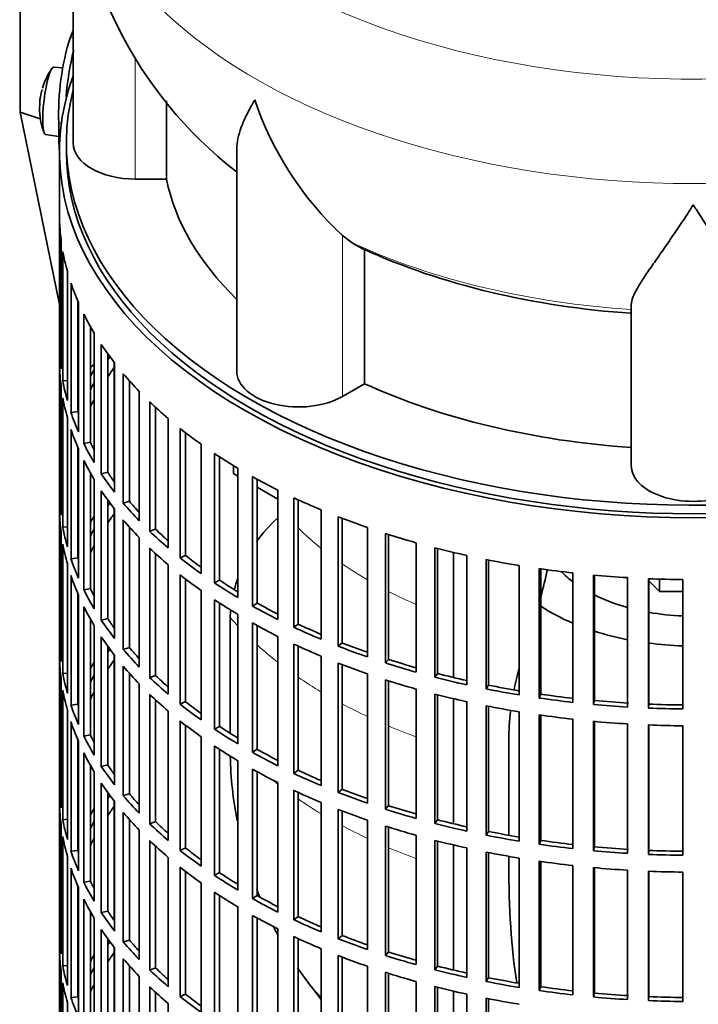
# Model space of a CAD drawing. Header units: millimetres. Extents: x 150 to 758, y -474 to 1143.
# Tile 3 of 12: x 563 to 661, y -364 to -221. Entities that reach past the tile are written whole.
import ezdxf

# ---------------------------------------------------------------- set-up
doc = ezdxf.new("R2010")
doc.units = ezdxf.units.MM
for name, color, linetype in [('M5X8_UNI7687', 7, 'Continuous'), ('VSI134_DIFFUSORE', 7, 'Continuous'), ('VSI134_FILTRO_A', 7, 'Continuous'), ('VSI134_GIUNTO_8×', 7, 'Continuous'), ('VSI134_SUPPORTO_', 7, 'Continuous'), ('VSI134_TERMINALE', 7, 'Continuous')]:
    doc.layers.add(name, color=color, linetype=linetype)

# ---------------------------------------------------------------- blocks, each defined once
blk = doc.blocks.new('SE4')
at = {"layer": 'M5X8_UNI7687', "color": 7, "linetype": 'Continuous', "lineweight": 35}
for p, q in [((568.82, -228.33), (567.51, -228.21)), ((566.31, -238), (568.23, -238.29))]:
    blk.add_line(p, q, dxfattribs=at)
for start, end in [(144.9873, 163.3043), (166.4722, 175.0433), (182.7249, 201.02)]:
    blk.add_arc((575.42, -234.15), 10, start, end, dxfattribs=at)
for centre, major_axis, ratio, start_param, end_param in [((566.91, -233.11), (0.6, 4.89), 0.169759, 0.004788, 3.136805), ((575.44, -234.06), (9.78, -2.08), 0.810411, 3.076577, 3.120069), ((573.9, -232.15), (-7.36, -5.62), 0.747167, 5.690056, 5.839748), ((575.41, -234.27), (9.94, -1.06), 0.589949, 3.152961, 3.229621)]:
    blk.add_ellipse(centre, major_axis=major_axis, ratio=ratio, start_param=start_param, end_param=end_param, dxfattribs=at)
at = {"layer": 'VSI134_DIFFUSORE', "color": 7, "linetype": 'Continuous', "lineweight": 35}
for p, q in [((570.32, -196.21), (570.32, -239.26)), ((583.85, -244.46), (583.85, -233.1)), ((594.05, -240.2), (594.05, -272.33)), ((579.32, -244.46), (583.85, -244.46)), ((610.83, -253.71), (609.41, -252.66)), ((612.61, -274.16), (612.61, -254.68)), ((651.32, -286.03), (651.32, -262.68)), ((609.41, -276), (612.61, -274.16))]:
    blk.add_line(p, q, dxfattribs=at)
at = {"layer": 'VSI134_DIFFUSORE', "color": 4, "linetype": 'Continuous', "lineweight": 9}
for p, q in [((579.32, -244.46), (579.32, -226.81)), ((609.41, -276), (609.41, -252.66))]:
    blk.add_line(p, q, dxfattribs=at)
at = {"layer": 'VSI134_DIFFUSORE', "color": 7, "linetype": 'Continuous', "lineweight": 35}
for centre, radius, start, end in [((631.65, -194.98), 61.32, 181.1712, 232.0908), ((641.91, -217.7), 47.73, 198.6373, 227.0857), ((618.74, -241.32), 14.7, 237.4509, 245.3566)]:
    blk.add_arc(centre, radius, start, end, dxfattribs=at)
at = {"layer": 'VSI134_DIFFUSORE', "color": 4, "linetype": 'Continuous', "lineweight": 9}
for centre, major_axis, start_param, end_param in [((660.32, -180.49), (85.67, 0), 2.813468, 6.283185), ((660.32, -193.24), (-89.83, 0), 0, 3.208812), ((660.32, -217.79), (-79.5, 0), 0.898849, 1.457346)]:
    blk.add_ellipse(centre, major_axis=major_axis, ratio=0.57735, start_param=start_param, end_param=end_param, dxfattribs=at)
at = {"layer": 'VSI134_DIFFUSORE', "color": 7, "linetype": 'Continuous', "lineweight": 35}
for centre, major_axis, start_param, end_param in [((579.32, -239.26), (9, 0), 3.141593, 4.712389), ((660.32, -239.26), (-77, 0), 0.117151, 0.534109), ((660.32, -219.78), (-77, 0), 0.902549, 1.453645), ((603.05, -272.33), (9, 0), 3.141593, 5.497787), ((660.32, -239.26), (-77, 0), 0.902549, 1.453645), ((660.32, -286.03), (-9, 0), 0, 3.141593)]:
    blk.add_ellipse(centre, major_axis=major_axis, ratio=0.57735, start_param=start_param, end_param=end_param, dxfattribs=at)
for points, knots in [([(594.05, -240.21), (594.05, -240.04), (594.05, -239.87), (594.14, -238.69), (594.42, -237.64), (595.1, -235.96), (595.36, -235.39), (595.81, -234.5), (595.98, -234.2), (596.23, -233.74), (596.36, -233.51), (596.5, -233.27), (596.59, -233.11), (596.64, -233.03), (596.68, -232.95)], [0.4586292, 0.4586292, 0.4586292, 0.4586292, 0.5, 0.5, 0.75, 0.75, 0.875, 0.875, 0.9375, 0.9375, 0.96875, 0.984375, 0.984375, 1, 1, 1, 1]), ([(660.32, -248.17), (660.19, -248.39), (660.06, -248.6), (659.79, -249.02), (659.66, -249.22), (659.26, -249.84), (659, -250.25), (658.21, -251.44), (657.69, -252.2), (656.68, -253.68), (656.18, -254.39), (655.24, -255.75), (654.79, -256.39), (653.94, -257.61), (653.54, -258.19), (653, -259.01), (652.83, -259.28), (652.51, -259.79), (652.36, -260.04), (651.95, -260.76), (651.73, -261.2), (651.41, -262), (651.32, -262.36), (651.32, -262.68)], [0, 0, 0, 0, 0.03125, 0.03125, 0.0625, 0.0625, 0.125, 0.125, 0.25, 0.25, 0.375, 0.375, 0.5, 0.5, 0.625, 0.625, 0.6875, 0.6875, 0.75, 0.75, 0.875, 0.875, 1, 1, 1, 1]), ([(669.32, -262.68), (669.32, -262.36), (669.23, -262), (668.92, -261.2), (668.7, -260.76), (668.29, -260.04), (668.14, -259.79), (667.82, -259.28), (667.64, -259.01), (667.1, -258.19), (666.71, -257.61), (665.86, -256.39), (665.41, -255.75), (664.46, -254.4), (663.97, -253.69), (662.96, -252.21), (662.44, -251.44), (661.65, -250.25), (661.39, -249.84), (660.99, -249.23), (660.86, -249.02), (660.59, -248.6), (660.46, -248.38), (660.32, -248.17)], [0, 0, 0, 0, 0.125, 0.125, 0.25, 0.25, 0.3125, 0.3125, 0.375, 0.375, 0.5, 0.5, 0.625, 0.625, 0.75, 0.75, 0.875, 0.875, 0.9375, 0.9375, 0.96875, 0.96875, 1, 1, 1, 1])]:
    blk.add_open_spline(points, degree=3, knots=knots, dxfattribs=at)
at = {"layer": 'VSI134_FILTRO_A', "color": 7, "linetype": 'Continuous', "lineweight": 35}
for p, q in [((568.32, -240.49), (568.32, -404.6)), ((568.34, -250.34), (568.34, -269.12)), ((568.55, -253.23), (568.55, -272.01)), ((568.82, -254.97), (568.82, -273.75)), ((569.47, -257.83), (569.47, -276.61)), ((570, -259.55), (570, -278.33)), ((570.97, -262.12), (570.97, -278.21)), ((571.08, -262.37), (571.08, -281.15)), ((571.86, -264.06), (571.86, -282.84)), ((572.82, -265.86), (572.82, -282.66)), ((573.37, -266.81), (573.37, -285.59)), ((574.4, -268.45), (574.4, -287.23)), ((568.55, -269.12), (568.34, -269.12)), ((575.33, -269.79), (575.33, -287.01)), ((576.31, -271.12), (576.31, -289.9)), ((568.34, -271.57), (568.34, -290.35)), ((577.59, -272.7), (577.59, -291.48)), ((569.47, -273.7), (568.82, -273.75)), ((578.48, -273.73), (578.48, -291.22)), ((568.55, -274.45), (568.55, -293.23)), ((579.9, -275.27), (579.9, -294.04)), ((568.82, -276.2), (568.82, -294.98)), ((581.42, -276.78), (581.42, -295.56)), ((570.97, -278.21), (570, -278.33)), ((582.26, -277.58), (582.26, -295.25)), ((569.47, -279.06), (569.47, -297.84)), ((584.1, -279.21), (584.1, -297.99)), ((570, -280.78), (570, -299.56)), ((585.84, -280.65), (585.84, -299.43)), ((586.63, -281.27), (586.63, -299.07)), ((572.82, -282.66), (571.86, -282.84)), ((588.88, -282.94), (588.88, -301.72)), ((570.97, -283.35), (570.97, -299.43)), ((571.08, -283.6), (571.08, -302.38)), ((590.83, -284.28), (590.83, -303.05)), ((571.86, -285.29), (571.86, -304.07)), ((591.57, -284.76), (591.57, -302.66)), ((572.82, -287.09), (572.82, -303.89)), ((575.33, -287.01), (574.4, -287.23)), ((594.21, -286.4), (594.21, -305.18)), ((573.37, -288.04), (573.37, -306.82)), ((596.35, -287.64), (596.35, -306.42)), ((597.02, -288.01), (597.02, -305.99)), ((574.4, -289.68), (574.4, -308.46)), ((600.04, -289.59), (600.04, -308.37)), ((568.55, -290.34), (568.34, -290.35)), ((575.33, -291.02), (575.33, -308.24)), ((578.48, -291.22), (577.59, -291.48)), ((602.35, -290.71), (602.35, -309.49)), ((602.96, -291), (602.96, -309.03)), ((568.34, -292.8), (568.34, -311.58)), ((576.31, -292.35), (576.31, -311.13)), ((606.32, -292.47), (606.32, -311.25)), ((577.59, -293.93), (577.59, -312.71)), ((608.8, -293.47), (608.8, -312.25)), ((609.34, -293.68), (609.34, -311.77)), ((568.55, -295.68), (568.55, -314.46)), ((569.47, -294.93), (568.82, -294.98)), ((578.48, -294.96), (578.48, -312.45)), ((582.26, -295.25), (581.42, -295.56)), ((613.02, -295.02), (613.02, -313.8)), ((579.9, -296.49), (579.9, -315.27)), ((615.64, -295.9), (615.64, -314.68)), ((616.1, -296.05), (616.1, -314.17)), ((620.08, -297.23), (620.08, -316.01)), ((568.82, -297.43), (568.82, -316.2)), ((581.42, -298.01), (581.42, -316.79)), ((622.82, -297.97), (622.82, -316.75)), ((623.2, -298.07), (623.2, -316.22)), ((570.97, -299.43), (570, -299.56)), ((582.26, -298.8), (582.26, -316.48)), ((586.63, -299.07), (585.84, -299.43)), ((627.44, -299.08), (627.44, -317.85)), ((630.28, -299.67), (630.28, -318.45)), ((630.59, -299.73), (630.59, -317.9)), ((569.47, -300.29), (569.47, -319.07)), ((584.1, -300.44), (584.1, -319.22)), ((635.05, -300.54), (635.05, -319.32)), ((637.98, -300.99), (637.98, -319.77)), ((638.19, -301.02), (638.19, -319.21)), ((570, -302.01), (570, -320.79)), ((585.84, -301.87), (585.84, -320.65)), ((586.63, -302.5), (586.63, -320.3)), ((591.57, -302.66), (590.83, -303.05)), ((642.86, -301.62), (642.86, -320.4)), ((645.84, -301.92), (645.84, -320.7)), ((645.97, -301.93), (645.97, -320.13)), ((650.8, -302.3), (650.8, -321.08)), ((653.81, -302.45), (653.81, -321.23)), ((653.86, -302.45), (653.86, -320.65)), ((658.81, -302.58), (658.81, -321.36)), ((572.82, -303.89), (571.86, -304.07)), ((588.88, -304.16), (588.88, -322.94)), ((570.97, -304.58), (570.97, -320.66)), ((571.08, -304.83), (571.08, -323.61)), ((590.83, -305.5), (590.83, -324.28)), ((571.86, -306.52), (571.86, -325.29)), ((591.57, -305.99), (591.57, -323.89)), ((597.02, -305.99), (596.35, -306.42)), ((572.82, -308.32), (572.82, -325.12)), ((575.33, -308.24), (574.4, -308.46)), ((594.21, -307.63), (594.21, -326.41)), ((573.37, -309.27), (573.37, -328.05)), ((596.35, -308.87), (596.35, -327.65)), ((597.02, -309.24), (597.02, -327.22)), ((602.96, -309.03), (602.35, -309.49)), ((574.4, -310.91), (574.4, -329.69)), ((600.04, -310.82), (600.04, -329.6)), ((568.55, -311.57), (568.34, -311.58)), ((575.33, -312.25), (575.33, -329.47)), ((578.48, -312.45), (577.59, -312.71)), ((602.35, -311.94), (602.35, -330.72)), ((602.96, -312.23), (602.96, -330.26)), ((609.34, -311.77), (608.8, -312.25)), ((568.34, -314.03), (568.34, -332.81)), ((576.31, -313.58), (576.31, -332.36)), ((606.32, -313.7), (606.32, -332.48)), ((616.1, -314.17), (615.64, -314.68)), ((577.59, -315.16), (577.59, -333.94)), ((608.8, -314.7), (608.8, -333.48)), ((609.34, -314.91), (609.34, -332.99)), ((568.55, -316.91), (568.55, -335.69)), ((569.47, -316.15), (568.82, -316.2)), ((578.48, -316.19), (578.48, -333.68)), ((582.26, -316.48), (581.42, -316.79)), ((613.02, -316.25), (613.02, -335.03)), ((615.64, -317.13), (615.64, -335.91)), ((623.2, -316.22), (622.82, -316.75)), ((568.82, -318.65), (568.82, -337.43)), ((579.9, -317.72), (579.9, -336.5)), ((616.1, -317.27), (616.1, -335.39)), ((620.08, -318.46), (620.08, -337.24)), ((630.59, -317.9), (630.28, -318.45)), ((581.42, -319.24), (581.42, -338.02)), ((582.26, -320.03), (582.26, -337.71)), ((622.82, -319.2), (622.82, -337.98)), ((623.2, -319.3), (623.2, -337.45)), ((638.19, -319.21), (637.98, -319.77)), ((569.47, -321.52), (569.47, -340.3)), ((570.97, -320.66), (570, -320.79)), ((586.63, -320.3), (585.84, -320.65)), ((627.44, -320.3), (627.44, -339.08)), ((630.28, -320.9), (630.28, -339.68)), ((630.59, -320.96), (630.59, -339.13)), ((645.97, -320.13), (645.84, -320.7)), ((653.86, -320.65), (653.81, -321.23)), ((584.1, -321.67), (584.1, -340.45)), ((635.05, -321.77), (635.05, -340.55)), ((637.98, -322.22), (637.98, -341)), ((638.19, -322.25), (638.19, -340.44)), ((642.86, -322.85), (642.86, -341.63)), ((570, -323.24), (570, -342.02)), ((585.84, -323.1), (585.84, -341.88)), ((586.63, -323.73), (586.63, -341.53)), ((591.57, -323.89), (590.83, -324.28)), ((645.84, -323.15), (645.84, -341.93)), ((645.97, -323.16), (645.97, -341.36)), ((650.8, -323.53), (650.8, -342.31)), ((653.81, -323.68), (653.81, -342.46)), ((653.86, -323.68), (653.86, -341.88)), ((658.81, -323.81), (658.81, -342.59)), ((570.97, -325.81), (570.97, -341.89)), ((572.82, -325.12), (571.86, -325.29)), ((588.88, -325.39), (588.88, -344.17)), ((571.08, -326.06), (571.08, -344.84)), ((590.83, -326.73), (590.83, -345.51)), ((591.57, -327.22), (591.57, -345.12)), ((597.02, -327.22), (596.35, -327.65)), ((571.86, -327.74), (571.86, -346.52)), ((572.82, -329.55), (572.82, -346.35)), ((575.33, -329.47), (574.4, -329.69)), ((594.21, -328.86), (594.21, -347.64)), ((596.35, -330.1), (596.35, -348.88)), ((573.37, -330.5), (573.37, -349.28)), ((597.02, -330.47), (597.02, -348.45)), ((602.96, -330.26), (602.35, -330.72)), ((568.55, -332.8), (568.34, -332.81)), ((574.4, -332.14), (574.4, -350.92)), ((600.04, -332.05), (600.04, -350.83)), ((575.33, -333.48), (575.33, -350.7)), ((578.48, -333.68), (577.59, -333.94)), ((602.35, -333.17), (602.35, -351.95)), ((602.96, -333.45), (602.96, -351.49)), ((609.34, -332.99), (608.8, -333.48)), ((568.34, -335.26), (568.34, -354.04)), ((576.31, -334.81), (576.31, -353.59)), ((606.32, -334.93), (606.32, -353.71)), ((616.1, -335.39), (615.64, -335.91)), ((577.59, -336.39), (577.59, -355.17)), ((608.8, -335.93), (608.8, -354.71)), ((609.34, -336.14), (609.34, -354.22)), ((568.55, -338.14), (568.55, -356.92)), ((569.47, -337.38), (568.82, -337.43)), ((578.48, -337.42), (578.48, -354.9)), ((582.26, -337.71), (581.42, -338.02)), ((613.02, -337.48), (613.02, -356.26)), ((615.64, -338.36), (615.64, -357.14)), ((616.1, -338.5), (616.1, -356.62)), ((623.2, -337.45), (622.82, -337.98)), ((568.82, -339.88), (568.82, -358.66)), ((579.9, -338.95), (579.9, -357.73)), ((620.08, -339.69), (620.08, -358.47)), ((630.59, -339.13), (630.28, -339.68)), ((581.42, -340.47), (581.42, -359.25)), ((582.26, -341.26), (582.26, -358.94)), ((586.63, -341.53), (585.84, -341.88)), ((622.82, -340.43), (622.82, -359.21)), ((623.2, -340.53), (623.2, -358.67)), ((627.44, -341.53), (627.44, -360.31)), ((638.19, -340.44), (637.98, -341)), ((645.97, -341.36), (645.84, -341.93)), ((569.47, -342.74), (569.47, -361.52)), ((570.97, -341.89), (570, -342.02)), ((584.1, -342.9), (584.1, -361.68)), ((630.28, -342.13), (630.28, -360.91)), ((630.59, -342.19), (630.59, -360.36)), ((653.86, -341.88), (653.81, -342.46)), ((585.84, -344.33), (585.84, -363.11)), ((635.05, -343), (635.05, -361.78)), ((637.98, -343.45), (637.98, -362.23)), ((638.19, -343.48), (638.19, -361.67)), ((642.86, -344.08), (642.86, -362.86)), ((645.84, -344.38), (645.84, -363.16)), ((645.97, -344.39), (645.97, -362.59)), ((570, -344.47), (570, -363.25)), ((586.63, -344.96), (586.63, -362.76)), ((591.57, -345.12), (590.83, -345.51)), ((650.8, -344.76), (650.8, -363.54)), ((653.81, -344.91), (653.81, -363.69)), ((653.86, -344.91), (653.86, -363.11)), ((658.81, -345.03), (658.81, -363.81)), ((570.97, -347.04), (570.97, -363.12)), ((572.82, -346.35), (571.86, -346.52)), ((588.88, -346.62), (588.88, -365.4)), ((571.08, -347.28), (571.08, -366.06)), ((590.83, -347.96), (590.83, -366.74)), ((591.57, -348.45), (591.57, -366.35)), ((597.02, -348.45), (596.35, -348.88)), ((571.86, -348.97), (571.86, -367.75)), ((594.21, -350.09), (594.21, -368.87)), ((572.82, -350.78), (572.82, -367.58)), ((575.33, -350.7), (574.4, -350.92)), ((596.35, -351.33), (596.35, -370.11)), ((602.96, -351.49), (602.35, -351.95)), ((573.37, -351.73), (573.37, -370.51)), ((597.02, -351.7), (597.02, -369.68)), ((568.55, -354.03), (568.34, -354.04)), ((574.4, -353.37), (574.4, -372.15)), ((600.04, -353.28), (600.04, -372.06)), ((602.35, -354.4), (602.35, -373.18)), ((609.34, -354.22), (608.8, -354.71)), ((575.33, -354.71), (575.33, -371.93)), ((578.48, -354.9), (577.59, -355.17)), ((602.96, -354.68), (602.96, -372.72)), ((568.34, -356.49), (568.34, -375.27)), ((576.31, -356.04), (576.31, -374.82)), ((606.32, -356.16), (606.32, -374.94)), ((608.8, -357.16), (608.8, -375.94)), ((616.1, -356.62), (615.64, -357.14)), ((569.47, -358.61), (568.82, -358.66)), ((577.59, -357.62), (577.59, -376.4)), ((578.48, -358.65), (578.48, -376.13)), ((609.34, -357.37), (609.34, -375.45)), ((623.2, -358.67), (622.82, -359.21)), ((568.55, -359.37), (568.55, -378.15)), ((582.26, -358.94), (581.42, -359.25)), ((613.02, -358.71), (613.02, -377.49)), ((615.64, -359.59), (615.64, -378.36)), ((616.1, -359.73), (616.1, -377.85)), ((568.82, -361.11), (568.82, -379.89)), ((579.9, -360.18), (579.9, -378.96)), ((620.08, -360.92), (620.08, -379.7)), ((630.59, -360.36), (630.28, -360.91)), ((581.42, -361.69), (581.42, -380.47)), ((582.26, -362.49), (582.26, -380.16)), ((586.63, -362.76), (585.84, -363.11)), ((622.82, -361.66), (622.82, -380.44)), ((623.2, -361.76), (623.2, -379.9)), ((627.44, -362.76), (627.44, -381.54)), ((638.19, -361.67), (637.98, -362.23)), ((645.97, -362.59), (645.84, -363.16)), ((569.47, -363.97), (569.47, -382.75)), ((570.97, -363.12), (570, -363.25)), ((584.1, -364.13), (584.1, -382.91)), ((630.28, -363.36), (630.28, -382.14)), ((630.59, -363.42), (630.59, -381.59)), ((653.86, -363.11), (653.81, -363.69))]:
    blk.add_line(p, q, dxfattribs=at)
for centre, major_axis, start_param, end_param in [((660.32, -240.49), (-92, 0), -0.208894, 3.350487), ((660.32, -240.49), (-91, 0), 0, 3.141593), ((660.32, -249.47), (-92, 0), 0.016456, 0.07081), ((660.32, -249.47), (-92, 0), 0.103722, 0.158077), ((660.32, -249.47), (-92, 0), 0.190989, 0.245343), ((660.32, -249.47), (-92, 0), 0.278255, 0.33261), ((660.32, -249.47), (-92, 0), 0.365522, 0.419876), ((660.32, -268.25), (-92, 0), 0.016456, 0.07081), ((660.32, -289.48), (-91, 0), -0.374965, -0.365223), ((660.32, -270.7), (-92, 0), 0.016456, 0.07081), ((660.32, -289.48), (-92, 0), -0.33261, -0.313806), ((660.32, -291.93), (-91, 0), -0.394539, -0.365223), ((660.32, -249.47), (-92, 0), 0.452788, 0.507143), ((660.32, -268.25), (-92, 0), 0.103722, 0.158077), ((660.32, -289.48), (-91, 0), -0.299174, -0.277957), ((660.32, -270.7), (-92, 0), 0.103722, 0.158077), ((660.32, -289.48), (-92, 0), -0.245343, -0.240575), ((660.32, -291.93), (-91, 0), -0.299174, -0.277957), ((660.32, -249.47), (-92, 0), 0.540055, 0.594409), ((660.32, -268.25), (-92, 0), 0.190989, 0.245343), ((660.32, -268.25), (-91, 0), 0.19069, 0.196715), ((660.32, -270.7), (-92, 0), 0.190989, 0.245343), ((660.32, -249.47), (-92, 0), 0.627321, 0.681676), ((660.32, -268.25), (-92, 0), 0.278255, 0.33261), ((660.32, -268.25), (-91, 0), 0.277957, 0.299174), ((660.32, -249.47), (-92, 0), 0.714588, 0.768942), ((660.32, -270.7), (-92, 0), 0.278255, 0.33261), ((660.32, -268.25), (-92, 0), 0.365522, 0.419876), ((660.32, -268.25), (-91, 0), 0.365223, 0.394539), ((660.32, -249.47), (-92, 0), 0.801854, 0.856209), ((660.32, -270.7), (-92, 0), 0.365522, 0.419876), ((660.32, -289.48), (-92, 0), 0.016456, 0.07081), ((660.32, -310.71), (-91, 0), -0.374965, -0.365223), ((660.32, -268.25), (-92, 0), 0.452788, 0.507143), ((660.32, -268.25), (-91, 0), 0.45249, 0.486998), ((660.32, -249.47), (-92, 0), 0.889121, 0.943475), ((660.32, -291.93), (-92, 0), 0.016456, 0.07081), ((660.32, -310.71), (-92, 0), -0.33261, -0.313806), ((660.32, -313.15), (-91, 0), -0.392699, -0.365223), ((660.32, -270.7), (-92, 0), 0.452788, 0.507143), ((660.32, -249.47), (-92, 0), 0.976387, 1.030742), ((660.32, -289.48), (-92, 0), 0.103722, 0.158077), ((660.32, -310.71), (-91, 0), -0.299174, -0.277957), ((660.32, -268.25), (-92, 0), 0.540055, 0.594409), ((660.32, -268.25), (-91, 0), 0.539756, 0.577951), ((660.32, -249.47), (-92, 0), 1.063654, 1.118008), ((660.32, -291.93), (-92, 0), 0.103722, 0.158077), ((660.32, -310.71), (-92, 0), -0.245343, -0.240575), ((660.32, -313.15), (-91, 0), -0.299174, -0.277957), ((660.32, -270.7), (-92, 0), 0.540055, 0.594409), ((660.32, -249.47), (-92, 0), 1.15092, 1.205275), ((660.32, -289.48), (-92, 0), 0.190989, 0.245343), ((660.32, -289.48), (-91, 0), 0.19069, 0.196715), ((660.32, -268.25), (-92, 0), 0.627321, 0.681676), ((660.32, -268.25), (-91, 0), 0.627022, 0.668018), ((660.32, -249.47), (-92, 0), 1.238186, 1.292541), ((660.32, -249.47), (-92, 0), 1.325453, 1.379807), ((660.32, -291.93), (-92, 0), 0.190989, 0.245343), ((660.32, -270.7), (-92, 0), 0.627321, 0.681676), ((660.32, -268.25), (-91, 0), 0.714289, 0.757518), ((660.32, -249.47), (-92, 0), 1.412719, 1.467074), ((660.32, -249.47), (-92, 0), 1.499986, 1.55434), ((660.32, -289.48), (-92, 0), 0.278255, 0.33261), ((660.32, -289.48), (-91, 0), 0.277957, 0.299174), ((660.32, -268.25), (-92, 0), 0.714588, 0.768942), ((660.32, -270.7), (-92, 0), 0.714588, 0.768942), ((660.32, -291.93), (-92, 0), 0.278255, 0.33261), ((660.32, -268.25), (-92, 0), 0.801854, 0.856209), ((660.32, -268.25), (-91, 0), 0.801555, 0.846635), ((660.32, -289.48), (-92, 0), 0.365522, 0.419876), ((660.32, -289.48), (-91, 0), 0.365223, 0.394539), ((660.32, -270.7), (-92, 0), 0.801854, 0.856209), ((660.32, -268.25), (-92, 0), 0.889121, 0.943475), ((660.32, -268.25), (-91, 0), 0.888822, 0.935485), ((660.32, -291.93), (-92, 0), 0.365522, 0.419876), ((660.32, -310.71), (-92, 0), 0.016456, 0.07081), ((660.32, -331.93), (-91, 0), -0.374965, -0.365223), ((660.32, -289.48), (-92, 0), 0.452788, 0.507143), ((660.32, -289.48), (-91, 0), 0.45249, 0.486998), ((660.32, -270.7), (-92, 0), 0.889121, 0.943475), ((660.32, -268.25), (-92, 0), 0.976387, 1.030742), ((660.32, -268.25), (-91, 0), 0.976088, 1.024141), ((660.32, -313.15), (-92, 0), 0.016456, 0.07081), ((660.32, -334.38), (-91, 0), -0.394539, -0.365223), ((660.32, -268.25), (-91, 0), 1.063355, 1.112655), ((660.32, -331.93), (-92, 0), -0.33261, -0.313806), ((660.32, -291.93), (-92, 0), 0.452788, 0.507143), ((660.32, -270.7), (-92, 0), 0.976387, 1.030742), ((660.32, -268.25), (-92, 0), 1.063654, 1.118008), ((660.32, -310.71), (-92, 0), 0.103722, 0.158077), ((660.32, -331.93), (-91, 0), -0.299174, -0.277957), ((660.32, -289.48), (-92, 0), 0.540055, 0.594409), ((660.32, -289.48), (-91, 0), 0.539756, 0.577951), ((660.32, -270.7), (-92, 0), 1.063654, 1.118008), ((660.32, -268.25), (-92, 0), 1.15092, 1.205275), ((660.32, -268.25), (-91, 0), 1.150621, 1.201065), ((660.32, -313.15), (-92, 0), 0.103722, 0.158077), ((660.32, -268.25), (-92, 0), 1.238186, 1.292541), ((660.32, -268.25), (-91, 0), 1.237888, 1.2894), ((660.32, -331.93), (-92, 0), -0.245343, -0.240575), ((660.32, -334.38), (-91, 0), -0.299174, -0.277957), ((660.32, -291.93), (-92, 0), 0.540055, 0.594409), ((660.32, -270.7), (-92, 0), 1.15092, 1.205275), ((660.32, -268.25), (-92, 0), 1.325453, 1.379807), ((660.32, -268.25), (-91, 0), 1.325154, 1.377682), ((660.32, -310.71), (-92, 0), 0.190989, 0.245343), ((660.32, -310.71), (-91, 0), 0.19069, 0.196715), ((660.32, -289.48), (-92, 0), 0.627321, 0.681676), ((660.32, -289.48), (-91, 0), 0.627022, 0.668018), ((660.32, -270.7), (-92, 0), 1.238186, 1.292541), ((660.32, -268.25), (-92, 0), 1.412719, 1.467074), ((660.32, -268.25), (-91, 0), 1.412421, 1.467373), ((660.32, -268.25), (-92, 0), 1.499986, 1.55434), ((660.32, -268.25), (-91, 0), 1.499687, 1.554639), ((660.32, -270.7), (-92, 0), 1.325453, 1.379807), ((660.32, -313.15), (-92, 0), 0.190989, 0.245343), ((660.32, -291.93), (-92, 0), 0.627321, 0.681676), ((660.32, -289.48), (-92, 0), 0.714588, 0.768942), ((660.32, -289.48), (-91, 0), 0.714289, 0.757518), ((660.32, -270.7), (-92, 0), 1.412719, 1.467074), ((660.32, -270.7), (-92, 0), 1.499986, 1.55434), ((660.32, -310.71), (-92, 0), 0.278255, 0.33261), ((660.32, -310.71), (-91, 0), 0.277957, 0.299174), ((660.32, -291.93), (-92, 0), 0.714588, 0.768942), ((660.32, -289.48), (-91, 0), 0.801555, 0.846635), ((660.32, -313.15), (-92, 0), 0.278255, 0.33261), ((660.32, -289.48), (-92, 0), 0.801854, 0.856209), ((660.32, -310.71), (-92, 0), 0.365522, 0.419876), ((660.32, -310.71), (-91, 0), 0.365223, 0.394539), ((660.32, -291.93), (-92, 0), 0.801854, 0.856209), ((660.32, -289.48), (-92, 0), 0.889121, 0.943475), ((660.32, -289.48), (-91, 0), 0.888822, 0.935485), ((660.32, -331.93), (-92, 0), 0.016456, 0.07081), ((660.32, -313.15), (-92, 0), 0.365522, 0.419876), ((660.32, -353.16), (-91, 0), -0.374965, -0.365223), ((660.32, -310.71), (-92, 0), 0.452788, 0.507143), ((660.32, -310.71), (-91, 0), 0.45249, 0.486998), ((660.32, -291.93), (-92, 0), 0.889121, 0.943475), ((660.32, -289.48), (-92, 0), 0.976387, 1.030742), ((660.32, -289.48), (-91, 0), 0.976088, 1.024141), ((660.32, -334.38), (-92, 0), 0.016456, 0.07081), ((660.32, -353.16), (-92, 0), -0.33261, -0.313806), ((660.32, -355.61), (-91, 0), -0.394539, -0.365223), ((660.32, -289.48), (-91, 0), 1.063355, 1.112655), ((660.32, -313.15), (-92, 0), 0.452788, 0.507143), ((660.32, -291.93), (-92, 0), 0.976387, 1.030742), ((660.32, -289.48), (-92, 0), 1.063654, 1.118008), ((660.32, -331.93), (-92, 0), 0.103722, 0.158077), ((660.32, -353.16), (-91, 0), -0.299174, -0.277957), ((660.32, -310.71), (-92, 0), 0.540055, 0.594409), ((660.32, -310.71), (-91, 0), 0.539756, 0.577951), ((660.32, -291.93), (-92, 0), 1.063654, 1.118008), ((660.32, -289.48), (-92, 0), 1.15092, 1.205275), ((660.32, -289.48), (-91, 0), 1.150621, 1.201065), ((660.32, -334.38), (-92, 0), 0.103722, 0.158077), ((660.32, -289.48), (-92, 0), 1.238186, 1.292541), ((660.32, -289.48), (-91, 0), 1.237888, 1.2894), ((660.32, -353.16), (-92, 0), -0.245343, -0.240575), ((660.32, -355.61), (-91, 0), -0.299174, -0.277957), ((660.32, -313.15), (-92, 0), 0.540055, 0.594409), ((660.32, -310.71), (-91, 0), 0.627022, 0.668018), ((660.32, -291.93), (-92, 0), 1.15092, 1.205275), ((660.32, -289.48), (-92, 0), 1.325453, 1.379807), ((660.32, -289.48), (-91, 0), 1.325154, 1.377682), ((660.32, -289.48), (-91, 0), 1.412421, 1.467373), ((660.32, -331.93), (-92, 0), 0.190989, 0.245343), ((660.32, -331.93), (-91, 0), 0.19069, 0.196715), ((660.32, -310.71), (-92, 0), 0.627321, 0.681676), ((660.32, -291.93), (-92, 0), 1.238186, 1.292541), ((660.32, -289.48), (-92, 0), 1.412719, 1.467074), ((660.32, -289.48), (-92, 0), 1.499986, 1.55434), ((660.32, -289.48), (-91, 0), 1.499687, 1.554639), ((660.32, -313.15), (-92, 0), 0.627321, 0.681676), ((660.32, -291.93), (-92, 0), 1.325453, 1.379807), ((660.32, -291.93), (-92, 0), 1.412719, 1.467074), ((660.32, -334.38), (-92, 0), 0.190989, 0.245343), ((660.32, -310.71), (-92, 0), 0.714588, 0.768942), ((660.32, -310.71), (-91, 0), 0.714289, 0.757518), ((660.32, -291.93), (-92, 0), 1.499986, 1.55434), ((660.32, -331.93), (-92, 0), 0.278255, 0.33261), ((660.32, -331.93), (-91, 0), 0.277957, 0.299174), ((660.32, -313.15), (-92, 0), 0.714588, 0.768942), ((660.32, -310.71), (-91, 0), 0.801555, 0.846635), ((660.32, -334.38), (-92, 0), 0.278255, 0.33261), ((660.32, -310.71), (-92, 0), 0.801854, 0.856209), ((660.32, -331.93), (-92, 0), 0.365522, 0.419876), ((660.32, -331.93), (-91, 0), 0.365223, 0.394539), ((660.32, -313.15), (-92, 0), 0.801854, 0.856209), ((660.32, -310.71), (-91, 0), 0.888822, 0.935485), ((660.32, -310.71), (-92, 0), 0.889121, 0.943475), ((660.32, -353.16), (-92, 0), 0.016456, 0.07081), ((660.32, -334.38), (-92, 0), 0.365522, 0.419876), ((660.32, -313.15), (-92, 0), 0.889121, 0.943475), ((660.32, -310.71), (-91, 0), 0.976088, 1.024141), ((660.32, -374.39), (-91, 0), -0.374965, -0.365223), ((660.32, -331.93), (-92, 0), 0.452788, 0.507143), ((660.32, -331.93), (-91, 0), 0.45249, 0.486998), ((660.32, -310.71), (-92, 0), 0.976387, 1.030742), ((660.32, -355.61), (-92, 0), 0.016456, 0.07081), ((660.32, -374.39), (-92, 0), -0.33261, -0.313806), ((660.32, -376.84), (-91, 0), -0.394539, -0.365223), ((660.32, -313.15), (-92, 0), 0.976387, 1.030742), ((660.32, -310.71), (-92, 0), 1.063654, 1.118008), ((660.32, -310.71), (-91, 0), 1.063355, 1.112655), ((660.32, -353.16), (-92, 0), 0.103722, 0.158077), ((660.32, -334.38), (-92, 0), 0.452788, 0.507143), ((660.32, -310.71), (-91, 0), 1.150621, 1.201065), ((660.32, -374.39), (-91, 0), -0.299174, -0.277957), ((660.32, -331.93), (-92, 0), 0.540055, 0.594409), ((660.32, -331.93), (-91, 0), 0.539756, 0.577951), ((660.32, -313.15), (-92, 0), 1.063654, 1.118008), ((660.32, -310.71), (-92, 0), 1.15092, 1.205275), ((660.32, -355.61), (-92, 0), 0.103722, 0.158077), ((660.32, -374.39), (-92, 0), -0.245343, -0.240575), ((660.32, -376.84), (-91, 0), -0.299174, -0.277957), ((660.32, -310.71), (-92, 0), 1.238186, 1.292541), ((660.32, -310.71), (-91, 0), 1.237888, 1.2894), ((660.32, -334.38), (-92, 0), 0.540055, 0.594409), ((660.32, -331.93), (-91, 0), 0.627022, 0.668018), ((660.32, -313.15), (-92, 0), 1.15092, 1.205275), ((660.32, -310.71), (-92, 0), 1.325453, 1.379807), ((660.32, -310.71), (-91, 0), 1.325154, 1.377682), ((660.32, -310.71), (-91, 0), 1.412421, 1.467373), ((660.32, -353.16), (-92, 0), 0.190989, 0.245343), ((660.32, -353.16), (-91, 0), 0.19069, 0.196715), ((660.32, -331.93), (-92, 0), 0.627321, 0.681676), ((660.32, -313.15), (-92, 0), 1.238186, 1.292541), ((660.32, -310.71), (-92, 0), 1.412719, 1.467074), ((660.32, -310.71), (-92, 0), 1.499986, 1.55434), ((660.32, -310.71), (-91, 0), 1.499687, 1.554639)]:
    blk.add_ellipse(centre, major_axis=major_axis, ratio=0.57735, start_param=start_param, end_param=end_param, dxfattribs=at)
at = {"layer": 'VSI134_GIUNTO_8×', "color": 7, "linetype": 'Continuous', "lineweight": 35}
for major_axis, start_param, end_param in [((-22, 0), 0.512266, 0.653708), ((-22, 0), 0.860097, 1.12301), ((-29.5, 0), 0.722513, 0.937243), ((-22, 0), 1.272507, 1.501929), ((-29.5, 0), 1.062707, 1.242011), ((-29.5, 0), 1.349834, 1.519456)]:
    blk.add_ellipse((660.32, -295.19), major_axis=major_axis, ratio=0.57735, start_param=start_param, end_param=end_param, dxfattribs=at)
at = {"layer": 'VSI134_SUPPORTO_', "color": 7, "linetype": 'Continuous', "lineweight": 35}
for p, q in [((569.32, -239.26), (569.32, -240.49)), ((576.25, -288.35), (576.25, -271.04)), ((593.57, -287.19), (593.57, -286.02)), ((594.21, -287.56), (593.57, -287.19)), ((600.04, -290.92), (597.02, -289.18)), ((576.25, -309.58), (576.25, -292.27)), ((625.5, -316.79), (625.5, -298.63)), ((655.42, -304.32), (653.86, -302.77)), ((655.42, -304.32), (655.42, -302.51)), ((658.81, -304.32), (655.42, -304.32)), ((593.1, -308.05), (593.1, -324.89)), ((576.25, -330.81), (576.25, -313.5)), ((625.5, -338.02), (625.5, -319.86)), ((633.54, -339.69), (633.54, -325.81)), ((576.25, -352.04), (576.25, -334.72)), ((625.5, -359.24), (625.5, -341.09)), ((633.54, -343.87), (633.54, -342.74)), ((576.25, -373.27), (576.25, -355.95)), ((604.89, -361.7), (606.32, -363.54)), ((625.5, -380.47), (625.5, -362.32))]:
    blk.add_line(p, q, dxfattribs=at)
for centre, radius, start, end in [((613.97, -309.18), 20.9, 132.0396, 144.6143), ((613.97, -309.18), 20.9, 161.063, 165.6879), ((613.97, -309.18), 20.9, 174.0161, 176.902), ((650.65, -326.78), 57.56, 181.4739, 190.831), ((650.65, -326.78), 57.56, 201.1006, 202.409), ((650.65, -326.78), 57.56, 207.1254, 208.3301), ((650.65, -326.78), 57.56, 213.939, 217.3447)]:
    blk.add_arc(centre, radius, start, end, dxfattribs=at)
for centre, major_axis, ratio, start_param, end_param in [((660.32, -239.26), (91, 0), 0.57735, 2.993207, 6.283185), ((628.18, -300.03), (8.14, 34.04), 0.31246, 4.639613, 4.753819), ((639.28, -317.81), (3.49, 14.59), 0.31246, 1.479894, 1.698732), ((639.28, -317.81), (3.49, 14.59), 0.31246, -4.378668, -4.059125), ((667.98, -295.86), (-20.93, -87.53), 0.31246, -0.917533, -0.65805)]:
    blk.add_ellipse(centre, major_axis=major_axis, ratio=ratio, start_param=start_param, end_param=end_param, dxfattribs=at)
at = {"layer": 'VSI134_SUPPORTO_', "color": 4, "linetype": 'Continuous', "lineweight": 9}
for centre, major_axis, start_param, end_param in [((660.32, -275.55), (-66.6, 0), 0.533057, 0.625209), ((660.32, -275.55), (-66.6, 0), 0.698932, 0.780897), ((660.32, -275.55), (-66.6, 0), 0.844673, 0.921885), ((660.32, -288.85), (-75, 0), 0.459415, 0.491682), ((660.32, -288.85), (-75, 0), 0.566131, 0.63707), ((660.32, -288.85), (-75, 0), 0.70007, 0.766956), ((660.32, -288.85), (-75, 0), 0.823319, 0.888301), ((660.32, -288.85), (-75, 0), 0.94022, 1.004352), ((660.32, -306.53), (-75, 0), 0.618187, 0.63707), ((660.32, -306.53), (-75, 0), 0.70007, 0.766956), ((660.32, -306.53), (-75, 0), 0.823319, 0.888301), ((660.32, -306.53), (-75, 0), 0.94022, 1.004352), ((660.32, -345.31), (-62.27, 0), 0.473078, 0.521266)]:
    blk.add_ellipse(centre, major_axis=major_axis, ratio=0.57735, start_param=start_param, end_param=end_param, dxfattribs=at)
at = {"layer": 'VSI134_TERMINALE', "color": 7, "linetype": 'Continuous', "lineweight": 35}
for p, q in [((562.61, -207.17), (562.61, -234.73)), ((565.54, -235.7), (562.61, -234.73)), ((568.32, -262.65), (562.61, -234.73)), ((568.22, -236.3), (568.22, -237.93)), ((573.37, -271.35), (572.82, -271.74)), ((571.08, -273), (570.97, -272.96))]:
    blk.add_line(p, q, dxfattribs=at)
at = {"layer": 'VSI134_TERMINALE', "color": 4, "linetype": 'Continuous', "lineweight": 9}
for p, q in [((569.9, -223.84), (570.32, -223.88)), ((568.22, -236.3), (568.61, -236.33)), ((568.43, -237.95), (568.22, -237.93))]:
    blk.add_line(p, q, dxfattribs=at)
at = {"layer": 'VSI134_TERMINALE', "color": 7, "linetype": 'Continuous', "lineweight": 35}
for centre, radius, start, end in [((605.27, -234.96), 37.07, 162.5529, 182.0785), ((607.65, -235.24), 38.45, 165.7136, 175.9498)]:
    blk.add_arc(centre, radius, start, end, dxfattribs=at)
blk.add_ellipse((660.32, -236.4), major_axis=(-93, 0), ratio=0.57735, start_param=-0.254688, end_param=-0.236132, dxfattribs=at)
blk.add_open_spline([(568.38, -240.84), (568.38, -240.82), (568.38, -240.81), (568.36, -240.66), (568.32, -240.37), (568.29, -240.04), (568.27, -239.67), (568.26, -239.48), (568.23, -238.87), (568.22, -238.42), (568.22, -237.93)], degree=3, knots=[0.6809686, 0.6809686, 0.6809686, 0.6809686, 0.6875, 0.6875, 0.75, 0.8125, 0.8125, 0.875, 0.875, 1, 1, 1, 1], dxfattribs=at)

msp = doc.modelspace()

# ---------------------------------------------------------------- block references
msp.add_blockref('SE4', (0, 0))

doc.saveas('drawing.dxf')
